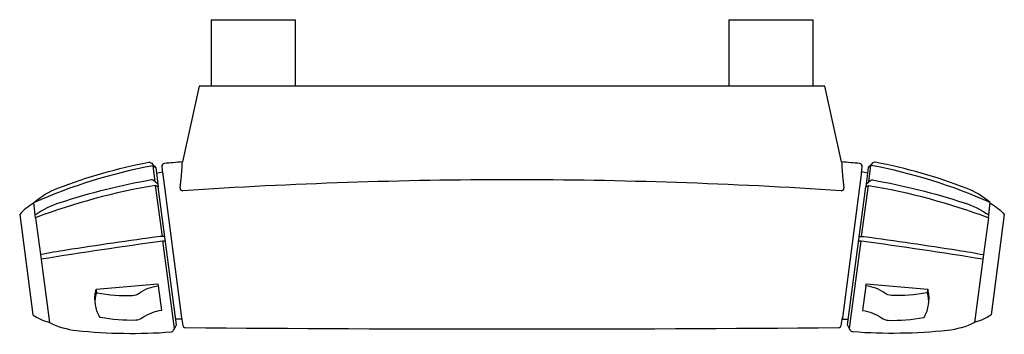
# Model space of a CAD drawing. Header units: millimetres. Extents: x -152 to 152, y -97 to 0.
import ezdxf

# ---------------------------------------------------------------- set-up
doc = ezdxf.new("R2010")
doc.units = ezdxf.units.MM
doc.header["$MEASUREMENT"] = 0
doc.layers.add('PLANNING', color=1, linetype='Continuous')

# ---------------------------------------------------------------- blocks, each defined once
blk = doc.blocks.new('82101000_t')
at = {"layer": 'PLANNING'}
for p, q in [((-93, 0), (-67, 0)), ((-93, 0), (-93, -20.5)), ((-67, 0), (-67, -20.5)), ((67, 0), (93, 0)), ((67, 0), (67, -20.5)), ((93, 0), (93, -20.5)), ((-101.91, -44.41), (-101.89, -43.92)), ((101.89, -43.92), (101.91, -44.41)), ((108.02, -47.5), (108.25, -45.3)), ((-108.07, -66.94), (-110.15, -51.16)), ((108.07, -66.94), (110.15, -51.16)), ((-147.24, -61.15), (-145.73, -72.57)), ((147.24, -61.15), (145.73, -72.57)), ((-104.33, -95.41), (-107.89, -68.3)), ((104.33, -95.41), (107.89, -68.3)), ((101.78, -94.41), (102.17, -91.95))]:
    blk.add_line(p, q, dxfattribs=at)
for points in [[(101.89, -43.92), (96.66, -20.5), (-96.66, -20.5), (-101.89, -43.92)], [(-109.87, -47.43), (-108.08, -47.04), (-102.15, -92.05), (-102.1, -92.45), (-103.93, -92.55)], [(109.87, -47.43), (108.08, -47.04), (102.15, -92.05), (102.1, -92.45), (103.93, -92.55)]]:
    blk.add_lwpolyline(points, dxfattribs=at)
for points in [[(-110.3, -50.05), (-110.96, -45.04), (-110.1, -45.7), (-109.32, -51.64), (-110.15, -51.16, 0.04839), (-147.24, -61.15), (-147.85, -56.51, -0.060587), (-110.96, -45.04)], [(-147.75, -56.46, -0.086652), (-140.36, -52.03, -0.045129), (-112.3, -44.04, -0.261389), (-111.37, -44.35, 0.000717), (-110.26, -45.57)], [(-101.89, -43.92, 0.001196), (-107.52, -44.42, 0.422152), (-108.25, -45.3), (-108.02, -47.5)], [(110.3, -50.05), (110.96, -45.04), (110.1, -45.7), (109.32, -51.64), (110.15, -51.16, -0.04839), (147.24, -61.15), (147.35, -60.3)], [(109.43, -50.8, 0.000595), (110.66, -49.73, -0.225257), (111.49, -49.51, -0.035403), (139.76, -56.56, -0.072875), (147.35, -60.3), (147.85, -56.51, 0.060587), (110.96, -45.04)], [(147.75, -56.46, 0.086652), (140.36, -52.03, 0.045129), (112.3, -44.04, 0.261389), (111.37, -44.35, -0.000717), (110.26, -45.57)], [(-109.43, -50.8, -0.000595), (-110.66, -49.73, 0.225257), (-111.49, -49.51, 0.035403), (-139.76, -56.56, 0.072875), (-147.35, -60.3)], [(-107.3, -66.95), (-108.71, -66.94, 0.004535), (-137.83, -71.19, 0.010134), (-145.73, -72.57), (-142.97, -93.57, 0.087879), (-134.57, -95.99, 0.045124), (-105.4, -96.44, 0.261371), (-104.58, -95.9, -0.000817), (-103.71, -94.21), (-109.32, -51.64)], [(107.3, -66.95), (108.64, -66.94, -0.03603), (108.79, -66.95, -0.004524), (137.83, -71.19, -0.010134), (145.73, -72.57), (142.97, -93.57, -0.087879), (134.57, -95.99, -0.045124), (105.4, -96.44, -0.261371), (104.58, -95.9, 0.000817), (103.71, -94.21), (109.32, -51.64)], [(-147.83, -56.65), (-147.98, -56.74, 0.085729), (-152.17, -60.16), (-148.09, -91.19, 0.085728), (-143.15, -93.42), (-142.98, -93.46)], [(147.83, -56.65), (147.98, -56.74, -0.085729), (152.17, -60.16), (148.09, -91.19, -0.085728), (143.15, -93.42), (142.98, -93.46)], [(-145.56, -73.9, -0.006177), (-107.89, -68.3), (-107.13, -68.27)], [(107.13, -68.27), (107.89, -68.3, -0.006177), (145.56, -73.9)], [(-128.36, -84.29), (-128.5, -83.26), (-109.43, -81.54), (-109.33, -82.2), (-108.32, -89.86, 0.126872), (-114.24, -92.13, -0.149332), (-116.28, -92.83, -0.057352), (-127.2, -91.98), (-127.35, -91.95, -0.004699), (-127.48, -91.73, -0.104557), (-128.73, -88.04, -0.112978), (-128.36, -84.29), (-128.21, -84.32, 0.057352), (-117.29, -85.17, 0.149332), (-115.25, -84.47, -0.126871), (-109.33, -82.2)], [(109.33, -82.2), (108.32, -89.86, -0.126872), (114.24, -92.13, 0.149332), (116.28, -92.83, 0.057352), (127.2, -91.98), (127.35, -91.95, 0.004699), (127.48, -91.73, 0.104557), (128.73, -88.04, 0.112978), (128.36, -84.29), (128.21, -84.32, -0.057352), (117.29, -85.17, -0.149332), (115.25, -84.47, 0.126871), (109.33, -82.2), (109.43, -81.54), (128.5, -83.26)], [(-128.73, -88.04), (-128.84, -87.2, -0.108065), (-128.5, -83.26)], [(128.73, -88.04), (128.84, -87.2, 0.108065), (128.5, -83.26), (128.36, -84.29)], [(-102.17, -91.95), (-101.78, -94.41, 0.36961), (-100.99, -95.08, 0.004364), (100.99, -95.08)]]:
    blk.add_lwpolyline(points, format="xyb", dxfattribs=at)
for centre, radius, start, end in [((-161.37, -41.48), 59.54, 355.7615, 357.1745), ((0.27, -1219.6), 1180.07, 84.78587, 85.05994), ((181.86, -40.21), 80.07, 183.0066, 184.0574), ((107.45, -45.22), 0.8, 354, 85.5486), ((-234.76, -36.39), 133.1, 353.2782, 354.8821), ((-237.96, -36.1), 136.32, 354.8821, 355.8862), ((224.23, -37.21), 122.54, 184.0574, 185.1744), ((244.93, -35.33), 143.32, 185.1744, 186.6639), ((-0.26, -1561.08), 1511.63, 89.98998, 93.84855), ((0.26, -1561.08), 1511.63, 86.15145, 90.01002), ((-101.78, -52.06), 0.799, 173.2782, 273.922), ((101.78, -52.06), 0.8, 266.1381, 6.6639), ((100.99, -94.28), 0.8, 269.8595, 351)]:
    blk.add_arc(centre, radius, start, end, dxfattribs=at)

msp = doc.modelspace()

# ---------------------------------------------------------------- block references
msp.add_blockref('82101000_t', (0, 0))

doc.saveas('drawing.dxf')
